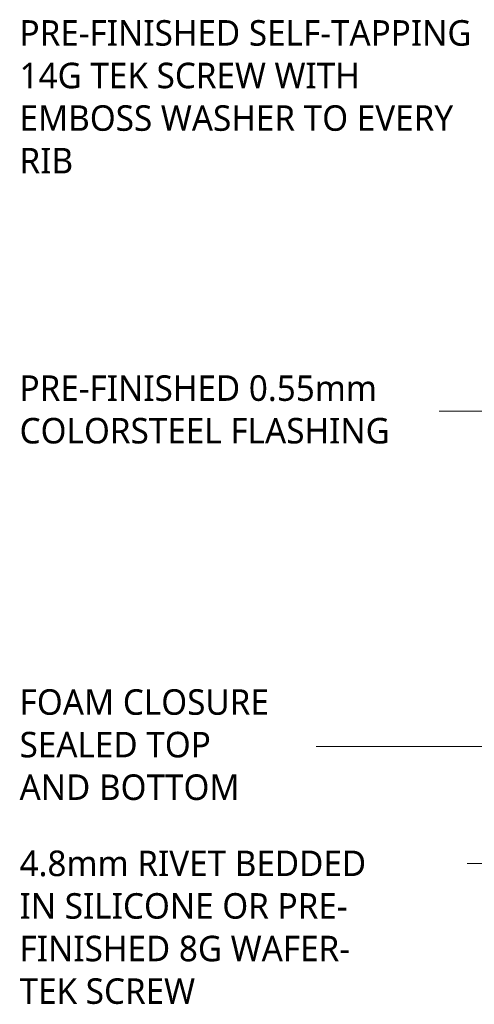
# Model space of a CAD drawing. Header units: millimetres. Extents: x -420 to 976, y -38 to 646.
# Tile 2 of 6: x -420 to -215, y 203 to 646. Entities that reach past the tile are written whole.
import ezdxf

# ---------------------------------------------------------------- set-up
doc = ezdxf.new("R2010")
doc.units = ezdxf.units.MM
doc.layers.add('G-ANNO-TEXT', color=231, linetype='Continuous', lineweight=9)
doc.styles.add('Yu Gothic', font='Yu Gothic.ttf', dxfattribs={"height": 11.5})

msp = doc.modelspace()

# ---------------------------------------------------------------- linework, layer by layer
at = {"layer": 'G-ANNO-TEXT', "color": 7}
for p, q in [((-162.1, 470.07), (-230.61, 470.07)), ((-152.99, 319.06), (-286.1, 319.06)), ((-240.86, 266.36), (-245.53, 266.36)), ((-181.93, 266.36), (-240.86, 266.36))]:
    msp.add_line(p, q, dxfattribs=at)

# ---------------------------------------------------------------- texts
at = {"layer": 'G-ANNO-TEXT', "color": 7, "char_height": 11.5, "attachment_point": 1, "style": 'Yu Gothic', "bg_fill": 3, "box_fill_scale": 1.25, "bg_fill_color": 9, "bg_fill_true_color": 13158600, "bg_fill_transparency": 0}
for s, insert, width in [('PRE-FINISHED SELF-TAPPING ', (-419.73, 646.22), 264.9577), ('14G TEK SCREW WITH ', (-419.73, 627.04), 199.6202), ('EMBOSS WASHER TO EVERY ', (-419.73, 607.86), 255.3375), ('RIB', (-419.73, 588.67), 29.6624), ('PRE-FINISHED 0.55mm ', (-419.73, 486.2), 204.4303), ('COLORSTEEL FLASHING ', (-419.73, 467.01), 216.8565), ('FOAM CLOSURE ', (-419.73, 344.78), 146.7088), ('SEALED TOP ', (-419.73, 325.6), 116.6455), ('AND BOTTOM', (-419.73, 306.41), 121.8565), ('4.8mm RIVET BEDDED ', (-419.73, 272.11), 198.8185), ('IN SILICONE OR PRE-', (-419.73, 252.93), 185.9915), ('FINISHED 8G WAFER-', (-419.73, 233.74), 188.7974), ('TEK SCREW', (-419.73, 214.56), 103.8185)]:
    msp.add_mtext(s, dxfattribs=dict(at, insert=insert, width=width))

doc.saveas('drawing.dxf')
